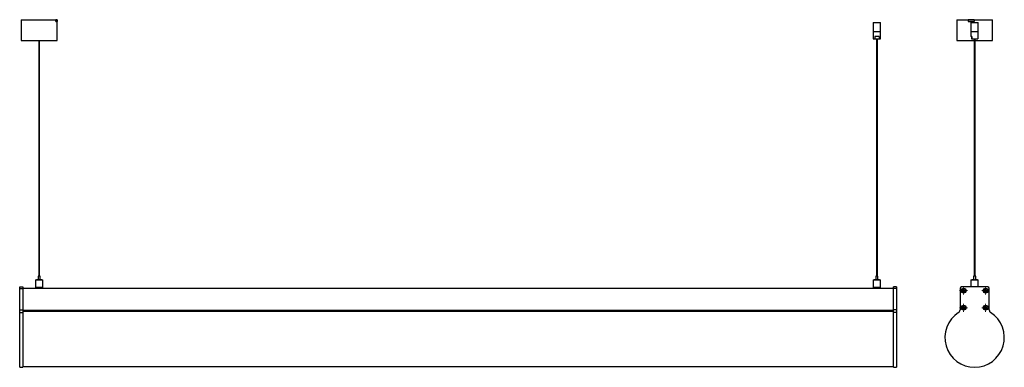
# Model space of a CAD drawing. Header units: millimetres. Extents: x -556 to 1061, y 225 to 795.
import ezdxf

# ---------------------------------------------------------------- set-up
doc = ezdxf.new("R2010")
doc.units = ezdxf.units.MM

# ---------------------------------------------------------------- blocks, each defined once
blk = doc.blocks.new('SW_CENTERMARKSYMBOL_0')
at = {"color": 0, "linetype": 'Continuous', "lineweight": 18}
for p, q in [((-5, 0), (-6.5, 0)), ((0, 0), (-2.5, 0)), ((0, 5), (0, 6.5)), ((0, 0), (0, 2.5)), ((0, 0), (0, -2.5)), ((0, 0), (2.5, 0)), ((5, 0), (6.5, 0)), ((0, -5), (0, -6.5))]:
    blk.add_line(p, q, dxfattribs=at)
blk = doc.blocks.new('SW_CENTERMARKSYMBOL_1')
at = {"color": 0, "linetype": 'Continuous', "lineweight": 18}
for p, q in [((-5, 0), (-6.5, 0)), ((0, 0), (-2.5, 0)), ((0, 5), (0, 6.5)), ((0, 0), (0, 2.5)), ((0, 0), (0, -2.5)), ((0, 0), (2.5, 0)), ((5, 0), (6.5, 0)), ((0, -5), (0, -6.5))]:
    blk.add_line(p, q, dxfattribs=at)
blk = doc.blocks.new('SW_CENTERMARKSYMBOL_2')
at = {"color": 0, "linetype": 'Continuous', "lineweight": 18}
for p, q in [((-5, 0), (-6.5, 0)), ((0, 0), (-2.5, 0)), ((0, 5), (0, 6.5)), ((0, 0), (0, 2.5)), ((0, 0), (0, -2.5)), ((0, 0), (2.5, 0)), ((5, 0), (6.5, 0)), ((0, -5), (0, -6.5))]:
    blk.add_line(p, q, dxfattribs=at)
blk = doc.blocks.new('SW_CENTERMARKSYMBOL_3')
at = {"color": 0, "linetype": 'Continuous', "lineweight": 18}
for p, q in [((-5, 0), (-6.5, 0)), ((0, 0), (-2.5, 0)), ((0, 5), (0, 6.5)), ((0, 0), (0, 2.5)), ((0, 0), (0, -2.5)), ((0, 0), (2.5, 0)), ((5, 0), (6.5, 0)), ((0, -5), (0, -6.5))]:
    blk.add_line(p, q, dxfattribs=at)

msp = doc.modelspace()

# ---------------------------------------------------------------- linework, layer by layer
at = {"color": 7, "linetype": 'Continuous', "lineweight": 25}
for p, q in [((-553.4, 795), (-553.4, 760.6)), ((-553.4, 795), (-496.4, 795)), ((-496.4, 792), (-496.4, 795)), ((-494.4, 795), (-496.4, 795)), ((-496.4, 794.9), (-496.2, 794.9)), ((-496.2, 794.9), (-496.2, 792)), ((-496.2, 794.9), (-494.2, 794.9)), ((-494.4, 794.9), (-494.4, 795)), ((-494.4, 795), (-494.4, 794.9)), ((-494.4, 795), (-494.4, 795)), ((-494.2, 794.9), (-494.2, 792)), ((983.1, 795), (983.1, 760.6)), ((983.1, 795), (1002, 795)), ((1002, 794.9), (1002, 795)), ((1002.6, 795), (1002, 795)), ((1002, 794.9), (1002, 792)), ((1002, 794.9), (1011.8, 794.9)), ((1002.6, 795), (1002.6, 794.9)), ((1011.8, 795), (1002.6, 795)), ((1011.8, 795), (1011.8, 792)), ((1011.8, 795), (1042.1, 795)), ((1011.8, 794.9), (1011.8, 792)), ((1011.8, 794.9), (1011.8, 794.9)), ((1042.1, 760.6), (1042.1, 795)), ((-496.4, 792), (-496.2, 792)), ((-496.2, 792), (-494.2, 792)), ((-494.4, 760.6), (-494.4, 792)), ((846.6, 790.5), (846.1, 790)), ((846.1, 790), (846.1, 775.5)), ((846.2, 790), (846.1, 790)), ((858.1, 790), (846.2, 790)), ((846.6, 790.5), (857.6, 790.5)), ((858.1, 790), (857.6, 790.5)), ((858.1, 775.5), (858.1, 790)), ((1002, 792), (1011.8, 792)), ((1007.1, 790.5), (1006.6, 790)), ((1006.6, 790), (1006.6, 775.5)), ((1018.6, 790), (1006.6, 790)), ((1007.1, 790.5), (1018.1, 790.5)), ((1011.8, 792), (1011.8, 792)), ((1018.6, 790), (1018.1, 790.5)), ((1018.6, 775.5), (1018.6, 790)), ((-553.4, 760.6), (-529.7, 760.6)), ((-529.7, 760.6), (-494.4, 760.6)), ((-524.5, 760.6), (-524.5, 374.3)), ((-523.2, 374.3), (-523.2, 760.6)), ((846.1, 775.5), (846.1, 763.5)), ((846.1, 775.5), (858.1, 775.5)), ((846.1, 763.5), (848.9, 763.5)), ((855.8, 767.3), (848.9, 767.3)), ((848.9, 767.3), (848.9, 763.5)), ((848.9, 763.5), (855.8, 763.5)), ((851.5, 763.5), (851.5, 374.3)), ((852.8, 374.3), (852.8, 763.5)), ((855.8, 767.3), (855.8, 763.5)), ((855.8, 763.5), (858.1, 763.5)), ((858.1, 763.5), (858.1, 775.5)), ((983.1, 760.6), (1012, 760.6)), ((1006.6, 775.5), (1006.6, 767.3)), ((1006.6, 775.5), (1013.5, 775.5)), ((1006.6, 775.5), (1012.9, 775.5)), ((1007.9, 767.3), (1006.6, 767.3)), ((1007.6, 767.3), (1007.6, 763.5)), ((1007.6, 763.5), (1007.9, 763.5)), ((1007.9, 767.3), (1007.9, 763.5)), ((1007.9, 763.5), (1017.7, 763.5)), ((1012, 763.5), (1012, 374.3)), ((1012.9, 775.5), (1018.6, 775.5)), ((1013.3, 374.3), (1013.3, 763.5)), ((1013.3, 760.6), (1042.1, 760.6)), ((1013.5, 775.5), (1018.6, 775.5)), ((1018.6, 767.3), (1017.7, 767.3)), ((1017.7, 767.3), (1017.7, 763.5)), ((1018.6, 767.3), (1018.6, 775.5)), ((-525.6, 374.3), (-525.6, 368.4)), ((-523.8, 374.3), (-525.6, 374.3)), ((-522.2, 374.3), (-523.8, 374.3)), ((-522.2, 368.4), (-522.2, 374.3)), ((850.4, 374.3), (850.4, 368.4)), ((852.2, 374.3), (850.4, 374.3)), ((853.8, 374.3), (852.2, 374.3)), ((853.8, 368.4), (853.8, 374.3)), ((1010.9, 374.3), (1010.9, 368.4)), ((1010.9, 374.3), (1010.9, 374.3)), ((1014.3, 374.3), (1010.9, 374.3)), ((1014.3, 368.4), (1014.3, 374.3)), ((-555.9, 356.5), (-550.9, 356.5)), ((-555.9, 354), (-555.9, 356.5)), ((-550.9, 356.5), (-550.9, 354)), ((-529.7, 368), (-529.9, 367.8)), ((-529.9, 367.8), (-529.9, 355.8)), ((-517.9, 367.8), (-529.9, 367.8)), ((-529.7, 368), (-518.1, 368)), ((-528.4, 368.4), (-528.4, 368)), ((-528.3, 368.4), (-528.4, 368.4)), ((-528.3, 368), (-528.3, 368.4)), ((-519.4, 368.4), (-528.3, 368.4)), ((-519.4, 368.4), (-519.4, 368)), ((-517.9, 367.8), (-518.1, 368)), ((-517.9, 355.8), (-517.9, 367.8)), ((846.3, 368), (846.1, 367.8)), ((846.1, 367.8), (846.1, 355.8)), ((858.1, 367.8), (846.1, 367.8)), ((846.3, 368), (857.9, 368)), ((847.6, 368.4), (847.6, 368)), ((847.7, 368.4), (847.6, 368.4)), ((847.7, 368), (847.7, 368.4)), ((856.6, 368.4), (847.7, 368.4)), ((856.6, 368.4), (856.6, 368)), ((858.1, 367.8), (857.9, 368)), ((858.1, 355.8), (858.1, 367.8)), ((884.1, 356.5), (879.1, 356.5)), ((879.1, 354), (879.1, 356.5)), ((884.1, 356.5), (884.1, 354)), ((1034.1, 356.5), (991.1, 356.5)), ((1006.8, 368), (1006.6, 367.8)), ((1006.6, 367.8), (1006.6, 356.5)), ((1018.3, 367.8), (1006.6, 367.8)), ((1006.8, 368), (1018.1, 368)), ((1008.1, 368.4), (1008.1, 368)), ((1012.3, 368.4), (1008.1, 368.4)), ((1012.3, 368.4), (1012.3, 368)), ((1013.3, 368), (1013.3, 368.4)), ((1013.5, 368.4), (1013.3, 368.4)), ((1013.5, 368), (1013.5, 368.4)), ((1017.1, 368.4), (1013.5, 368.4)), ((1017.1, 368), (1017.1, 368.4)), ((1018.1, 368), (1018.4, 368)), ((1018.6, 367.8), (1018.3, 367.8)), ((1018.6, 367.8), (1018.4, 368)), ((1018.6, 356.5), (1018.6, 367.8)), ((-555.9, 354), (-550.9, 354)), ((-555.9, 318.8), (-555.9, 354)), ((879.1, 354.1), (-550.9, 354.1)), ((-550.9, 354), (-550.9, 318.8)), ((-529.9, 355.8), (-529.7, 355.6)), ((-529.9, 355.8), (-525.8, 355.8)), ((-525.8, 355.6), (-529.7, 355.6)), ((-526.1, 355.6), (-526.1, 354.1)), ((-525.8, 355.8), (-517.9, 355.8)), ((-518.1, 355.6), (-525.8, 355.6)), ((-521.6, 354.1), (-521.6, 355.6)), ((-518.1, 355.6), (-517.9, 355.8)), ((846.1, 355.8), (846.3, 355.6)), ((846.1, 355.8), (850.2, 355.8)), ((850.3, 355.6), (846.3, 355.6)), ((849.9, 355.6), (849.9, 354.1)), ((850.2, 355.8), (858.1, 355.8)), ((857.9, 355.6), (850.3, 355.6)), ((854.4, 354.1), (854.4, 355.6)), ((857.9, 355.6), (858.1, 355.8)), ((884.1, 354), (879.1, 354)), ((879.1, 318.8), (879.1, 354)), ((884.1, 354), (884.1, 318.8)), ((988.6, 354), (988.6, 318.8)), ((993.6, 351), (992.3, 351)), ((992.3, 351), (992.3, 349.9)), ((993.5, 350.8), (992.3, 351)), ((993.5, 350.2), (992.3, 349.9)), ((992.3, 349.9), (993.6, 349.9)), ((995, 352.6), (993.9, 352.6)), ((993.9, 352.6), (993.9, 351.3)), ((994.2, 351.5), (993.9, 352.6)), ((993.9, 349.6), (993.9, 348.3)), ((994.2, 349.5), (993.9, 348.3)), ((993.9, 348.3), (995, 348.3)), ((994.8, 351.5), (995, 352.6)), ((994.8, 349.5), (995, 348.3)), ((995, 351.3), (995, 352.6)), ((995, 348.3), (995, 349.6)), ((996.6, 351), (995.3, 351)), ((995.3, 349.9), (996.6, 349.9)), ((995.5, 350.8), (996.6, 351)), ((995.5, 350.2), (996.6, 349.9)), ((996.6, 349.9), (996.6, 351)), ((1029.7, 350.8), (1028.5, 351)), ((1029.8, 351), (1028.5, 351)), ((1028.5, 351), (1028.5, 349.9)), ((1029.7, 350.2), (1028.5, 349.9)), ((1028.5, 349.9), (1029.8, 349.9)), ((1030.1, 352.6), (1030.1, 351.3)), ((1030.4, 351.5), (1030.1, 352.6)), ((1031.2, 352.6), (1030.1, 352.6)), ((1030.1, 349.6), (1030.1, 348.3)), ((1030.4, 349.5), (1030.1, 348.3)), ((1030.1, 348.3), (1031.2, 348.3)), ((1031, 351.5), (1031.2, 352.6)), ((1031, 349.5), (1031.2, 348.3)), ((1031.2, 351.3), (1031.2, 352.6)), ((1031.2, 348.3), (1031.2, 349.6)), ((1032.8, 351), (1031.5, 351)), ((1031.5, 349.9), (1032.8, 349.9)), ((1031.7, 350.8), (1032.8, 351)), ((1031.7, 350.2), (1032.8, 349.9)), ((1032.8, 349.9), (1032.8, 351)), ((1036.6, 318.8), (1036.6, 354)), ((993.9, 324.6), (993.9, 323.3)), ((994.2, 323.5), (993.9, 324.6)), ((995, 324.6), (993.9, 324.6)), ((994.8, 323.5), (995, 324.6)), ((995, 323.3), (995, 324.6)), ((1030.1, 324.6), (1030.1, 323.3)), ((1030.4, 323.5), (1030.1, 324.6)), ((1031.2, 324.6), (1030.1, 324.6)), ((1031, 323.5), (1031.2, 324.6)), ((1031.2, 323.3), (1031.2, 324.6)), ((-555.9, 318.8), (-550.9, 318.8)), ((-555.9, 314.6), (-555.9, 318.8)), ((-555.9, 314.6), (-550.9, 314.6)), ((-555.9, 224.8), (-555.9, 314.6)), ((-550.9, 318.8), (-550.9, 314.6)), ((879.1, 318.1), (-550.9, 318.1)), ((879.1, 316.5), (-550.9, 316.5)), ((-550.9, 314.6), (-550.9, 224.8)), ((884.1, 318.8), (879.1, 318.8)), ((879.1, 314.6), (879.1, 318.8)), ((879.1, 224.8), (879.1, 314.6)), ((884.1, 314.6), (879.1, 314.6)), ((884.1, 318.8), (884.1, 314.6)), ((884.1, 314.6), (884.1, 224.8)), ((993.5, 322.8), (992.3, 323)), ((993.6, 323), (992.3, 323)), ((992.3, 323), (992.3, 321.9)), ((993.5, 322.2), (992.3, 321.9)), ((992.3, 321.9), (993.6, 321.9)), ((993.9, 321.6), (993.9, 320.3)), ((994.2, 321.5), (993.9, 320.3)), ((993.9, 320.3), (995, 320.3)), ((994.8, 321.5), (995, 320.3)), ((995, 320.3), (995, 321.6)), ((996.6, 323), (995.3, 323)), ((995.3, 321.9), (996.6, 321.9)), ((995.5, 322.8), (996.6, 323)), ((995.5, 322.2), (996.6, 321.9)), ((996.6, 321.9), (996.6, 323)), ((1029.7, 322.8), (1028.5, 323)), ((1029.8, 323), (1028.5, 323)), ((1028.5, 323), (1028.5, 321.9)), ((1029.7, 322.2), (1028.5, 321.9)), ((1028.5, 321.9), (1029.8, 321.9)), ((1030.1, 321.6), (1030.1, 320.3)), ((1030.4, 321.5), (1030.1, 320.3)), ((1030.1, 320.3), (1031.2, 320.3)), ((1031, 321.5), (1031.2, 320.3)), ((1031.2, 320.3), (1031.2, 321.6)), ((1032.8, 323), (1031.5, 323)), ((1031.5, 321.9), (1032.8, 321.9)), ((1031.7, 322.8), (1032.8, 323)), ((1031.7, 322.2), (1032.8, 321.9)), ((1032.8, 321.9), (1032.8, 323)), ((-555.9, 224.8), (-550.9, 224.8)), ((-550.9, 226), (879.1, 226)), ((879.1, 224.8), (884.1, 224.8))]:
    msp.add_line(p, q, dxfattribs=at)
at = {"color": 8, "linetype": 'Continuous', "lineweight": 25}
for p, q in [((993.9, 350.8), (993.6, 351)), ((993.9, 350.2), (993.6, 349.9)), ((994.2, 351.1), (993.9, 351.3)), ((994.2, 349.9), (993.9, 349.6)), ((994.8, 351.1), (995, 351.3)), ((994.8, 349.9), (995, 349.6)), ((995.1, 350.8), (995.3, 351)), ((995.1, 350.2), (995.3, 349.9)), ((1030.1, 350.8), (1029.8, 351)), ((1030.1, 350.2), (1029.8, 349.9)), ((1030.4, 351.1), (1030.1, 351.3)), ((1030.4, 349.9), (1030.1, 349.6)), ((1031, 351.1), (1031.2, 351.3)), ((1031, 349.9), (1031.2, 349.6)), ((1031.3, 350.8), (1031.5, 351)), ((1031.3, 350.2), (1031.5, 349.9)), ((879.1, 316.3), (-550.9, 316.3)), ((993.9, 322.8), (993.6, 323)), ((993.9, 322.2), (993.6, 321.9)), ((994.2, 323.1), (993.9, 323.3)), ((994.2, 321.9), (993.9, 321.6)), ((994.8, 323.1), (995, 323.3)), ((994.8, 321.9), (995, 321.6)), ((995.1, 322.8), (995.3, 323)), ((995.1, 322.2), (995.3, 321.9)), ((1030.1, 322.8), (1029.8, 323)), ((1030.1, 322.2), (1029.8, 321.9)), ((1030.4, 323.1), (1030.1, 323.3)), ((1030.4, 321.9), (1030.1, 321.6)), ((1031, 323.1), (1031.2, 323.3)), ((1031, 321.9), (1031.2, 321.6)), ((1031.3, 322.8), (1031.5, 323)), ((1031.3, 322.2), (1031.5, 321.9))]:
    msp.add_line(p, q, dxfattribs=at)
at = {"color": 7, "linetype": 'Continuous', "lineweight": 25}
for centre, radius in [((994.5, 350.5), 4), ((994.5, 350.5), 3.65), ((1030.7, 350.5), 4), ((1030.7, 350.5), 3.65), ((994.5, 322.5), 4), ((994.5, 322.5), 3.65), ((1030.7, 322.5), 4), ((1030.7, 322.5), 3.65)]:
    msp.add_circle(centre, radius, dxfattribs=at)
for centre, radius, start, end in [((991.1, 354), 2.5, 90, 180), ((1034.1, 354), 2.5, 0, 90), ((1012.6, 273.5), 48.8, 122.652, 57.348), ((983.6, 318.8), 5, 302.652, 0), ((1041.6, 318.8), 5, 180, 237.348)]:
    msp.add_arc(centre, radius, start, end, dxfattribs=at)
for points in [[(993.6, 351), (993.7, 351), (993.8, 351), (993.9, 351.2), (993.9, 351.2), (993.9, 351.3)], [(993.9, 349.6), (993.9, 349.7), (993.9, 349.8), (993.8, 349.9), (993.7, 349.9), (993.6, 349.9)], [(995, 351.3), (995, 351.2), (995.1, 351.2), (995.2, 351), (995.3, 351), (995.3, 351)], [(995.3, 349.9), (995.3, 349.9), (995.2, 349.9), (995.1, 349.8), (995, 349.7), (995, 349.6)], [(1029.8, 351), (1029.9, 351), (1030, 351), (1030.1, 351.2), (1030.1, 351.2), (1030.1, 351.3)], [(1030.1, 349.6), (1030.1, 349.7), (1030.1, 349.8), (1030, 349.9), (1029.9, 349.9), (1029.8, 349.9)], [(1031.2, 351.3), (1031.2, 351.2), (1031.3, 351.2), (1031.4, 351), (1031.5, 351), (1031.5, 351)], [(1031.5, 349.9), (1031.5, 349.9), (1031.4, 349.9), (1031.3, 349.8), (1031.2, 349.7), (1031.2, 349.6)], [(993.6, 323), (993.7, 323), (993.8, 323), (993.9, 323.2), (993.9, 323.2), (993.9, 323.3)], [(993.9, 321.6), (993.9, 321.7), (993.9, 321.8), (993.8, 321.9), (993.7, 321.9), (993.6, 321.9)], [(995, 323.3), (995, 323.2), (995.1, 323.2), (995.2, 323), (995.3, 323), (995.3, 323)], [(995.3, 321.9), (995.3, 321.9), (995.2, 321.9), (995.1, 321.8), (995, 321.7), (995, 321.6)], [(1029.8, 323), (1029.9, 323), (1030, 323), (1030.1, 323.2), (1030.1, 323.2), (1030.1, 323.3)], [(1030.1, 321.6), (1030.1, 321.7), (1030.1, 321.8), (1030, 321.9), (1029.9, 321.9), (1029.8, 321.9)], [(1031.2, 323.3), (1031.2, 323.2), (1031.3, 323.2), (1031.4, 323), (1031.5, 323), (1031.5, 323)], [(1031.5, 321.9), (1031.5, 321.9), (1031.4, 321.9), (1031.3, 321.8), (1031.2, 321.7), (1031.2, 321.6)]]:
    msp.add_open_spline(points, degree=3, knots=[0, 0, 0, 0, 0.5, 0.5, 1, 1, 1, 1], dxfattribs=at)

# ---------------------------------------------------------------- block references
at = {"color": 7, "linetype": 'Continuous', "lineweight": 0}
for name, p in [('SW_CENTERMARKSYMBOL_3', (994.5, 350.5)), ('SW_CENTERMARKSYMBOL_2', (1030.7, 350.5)), ('SW_CENTERMARKSYMBOL_0', (994.5, 322.5)), ('SW_CENTERMARKSYMBOL_1', (1030.7, 322.5))]:
    msp.add_blockref(name, p, dxfattribs=at)

doc.saveas('drawing.dxf')
